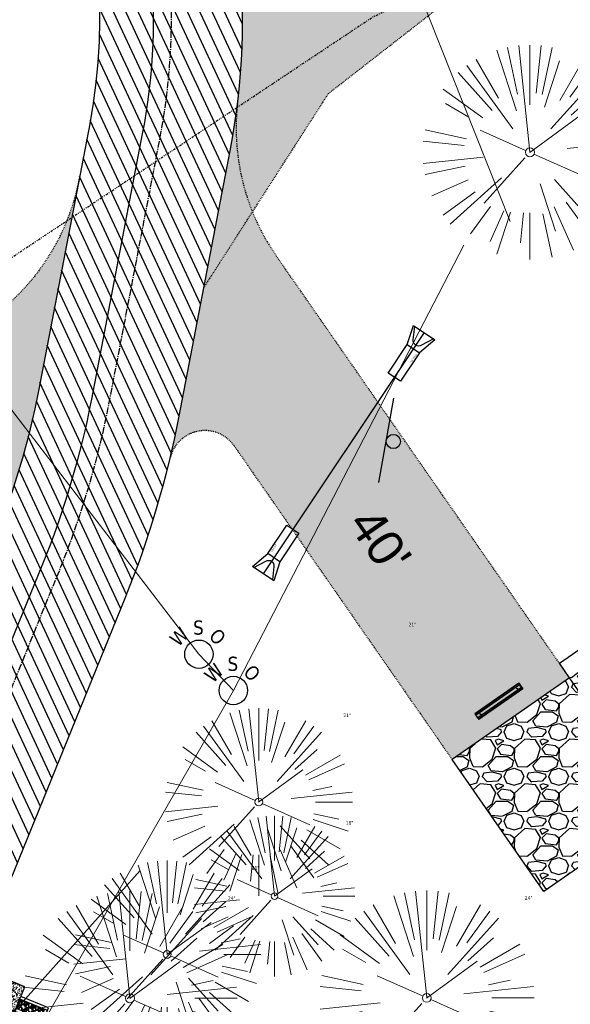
# Model space of a CAD drawing. Header units: feet. Extents: x 1134296 to 1140710, y 647902 to 649877.
# Tile 50 of 57: x 1135090 to 1135151, y 649015 to 649125. Entities that reach past the tile are written whole.
import ezdxf
from ezdxf.enums import TextEntityAlignment as Align
from ezdxf.lldxf.tags import DXFTag

# ---------------------------------------------------------------- set-up
doc = ezdxf.new("R2010")
doc.units = ezdxf.units.FT
doc.header["$MEASUREMENT"] = 0
for name, pattern in [('CENTER2', [1.125, 0.75, -0.125, 0.125, -0.125]), ('DIVIDE2', [0.625, 0.25, -0.125, 0, -0.125, 0, -0.125]), ('HIDDEN4', [0.095, 0.05, -0.045]), ('RAD', [0.13, 0.08, -0.05])]:
    doc.linetypes.add(name, pattern=pattern)
for name, color, linetype in [('-AGGREGATE', 8, 'Continuous'), ('-HARDWARE', 7, 'Continuous'), ('-TIMBER', 5, 'Continuous'), ('-WOOD', 5, 'Continuous'), ('C-CAMPSITE-PADS', 6, 'Continuous'), ('C-PRKG-ASPH', 8, 'Continuous'), ('C-PRKG-GRVL', 8, 'Continuous'), ('C-PRKG-WHEL-STOP', 9, 'Continuous'), ('C-ROAD-ASPHALT', 1, 'Continuous'), ('C-ROAD-CNTR', 1, 'CENTER2'), ('C-ROAD-GRVL', 1, 'RAD'), ('C-SWLK-CONC', 6, 'Continuous'), ('C-SWLK-CONC-PATT', 8, 'Continuous'), ('C-SWLK-GRVL-PATT', 8, 'Continuous'), ('C-UTIL-HYDRANT', 5, 'Continuous'), ('C-UTIL-STRM-PIPE', 210, 'Continuous'), ('C-UTIL-STRM-STRC', 210, 'Continuous'), ('C-UTIL-WATER-MEP', 7, 'WATER (.5x)'), ('G-XREF', 7, 'Continuous'), ('V-FLOOD-PLAIN', 2, 'DIVIDE2'), ('V-PVMT-GRVL', 120, 'RAD'), ('V-SITE-SIGN', 222, 'Continuous'), ('V-UTIL-WATR-STRC', 8, 'Continuous')]:
    doc.layers.add(name, color=color, linetype=linetype)
for name, color, linetype, lineweight in [('V-PVMT-HTCH-GRVL', 8, 'Continuous', 20), ('V-SITE-VEGE', 55, 'Continuous', 18), ('V-SITE-VEGE-TEXT', 8, 'Continuous', 18), ('V-UTIL-POWR-LINE-UNDR', 8, 'EXIST_PROP POWER UNDERGROUND LINE 1', 15), ('V-UTIL-WATR-LINE', 8, 'WATER', 15)]:
    doc.layers.add(name, color=color, linetype=linetype, lineweight=lineweight)
doc.styles.add('Arial', font='arial.ttf')
doc.styles.add('SEI-Dim & Leader', font='tahoma.ttf')
doc.styles.get("Standard").update_dxf_attribs({"font": 'arial.ttf'})
tags = doc.linetypes.add('EXIST_PROP POWER UNDERGROUND LINE 1', pattern='A,1.5,-0.2,["P-UG",Standard,S=0.08,R=0,X=-0.1,Y=-0.04],-0.3', length=2).pattern_tags.tags
tags[6] = DXFTag(74, 10)
tags = doc.linetypes.add('WATER', pattern='A,1.5,-0.2,["W",Standard,S=0.08,R=0,X=-0.1,Y=-0.04],-0.05', length=1.75).pattern_tags.tags
tags[6] = DXFTag(74, 10)
tags = doc.linetypes.add('WATER (.5x)', pattern='A,0.75,-0.2,["W",Standard,S=0.08,R=0,X=-0.1,Y=-0.04],-0.05', length=1).pattern_tags.tags
tags[6] = DXFTag(74, 10)
pattern_1 = [(37.50000000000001, (0, 0), (-0.06299335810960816, 1.926823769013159), [0, -1.52, 0, -1.7, 0, -1.625]), (7.499999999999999, (0, 0), (1.769776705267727, 2.82214606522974), [0, -0.82, 0, -1.37, 0, -0.525]), (327.5, (-1.23, 0), (3.114141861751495, 0.005659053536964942), [0, -0.5, 0, -1.8, 0, -2.35]), (317.5, (-1.23, 0), (3.006126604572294, 0.8776755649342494), [0, -0.25, 0, -1.18, 0, -1.35])]

# ---------------------------------------------------------------- blocks, each defined once
blk = doc.blocks.new('V-UTIL-WATR-Water Shutoff')
blk.add_circle((0, 0), 0.03999999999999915)
at = {"style": 'SEI-Dim & Leader'}
blk.add_text('S', height=0.04, dxfattribs=at).set_placement((-0.001441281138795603, 0.05518861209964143), align=Align.CENTER)
for s, rotation, p in [('W', 45, (-0.04144128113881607, 0.03518861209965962)), ('O', 315, (0.03855871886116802, 0.03518861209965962))]:
    blk.add_text(s, height=0.04, rotation=rotation, dxfattribs=at).set_placement(p, align=Align.CENTER)
blk = doc.blocks.new('*U823', base_point=(1135109.755, 649053.73))
at = {"xscale": 39.73102651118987, "yscale": 39.73102651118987, "zscale": 39.73102651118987}
blk.add_blockref('V-UTIL-WATR-Water Shutoff', (1135109.755, 649053.73), dxfattribs=at)
blk = doc.blocks.new('*U824', base_point=(1135113.62, 649049.674))
at = {"xscale": 39.73102651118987, "yscale": 39.73102651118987, "zscale": 39.73102651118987}
blk.add_blockref('V-UTIL-WATR-Water Shutoff', (1135113.62, 649049.674), dxfattribs=at)
blk = doc.blocks.new('V-SITE-Sign')
blk.add_line((-0.1202287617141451, 0), (0.119771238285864, 0))
blk.add_circle((-0.0002287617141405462, -0.01999999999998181), 0.02000000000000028)
blk = doc.blocks.new('*U825', base_point=(1135130.742, 649077.681))
at = {"xscale": 39.99999999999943, "yscale": 39.99999999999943, "zscale": 39.99999999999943, "rotation": 79.99999999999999}
blk.add_blockref('V-SITE-Sign', (1135130.742, 649077.681), dxfattribs=at)
blk = doc.blocks.new('V-SITE-VEGE-Coniferious Tree 2')
at = {"color": 0, "linetype": 'ByBlock'}
for p, q in [((-0.06264093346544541, 0.1926377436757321), (-0.1545378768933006, 0.4755369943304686)), ((-0.0574950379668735, 0.2703678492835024), (-0.1039851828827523, 0.4890788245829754)), ((-0.0003172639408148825, 0.0025937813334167), (-0.05229705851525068, 0.4972664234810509)), ((-3.601054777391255e-05, 0.2219193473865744), (-3.601054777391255e-05, 0.5000060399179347)), ((0.02890183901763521, 0.2753366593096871), (0.05222503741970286, 0.4972664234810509)), ((0.0571938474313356, 0.2692740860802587), (0.1039131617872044, 0.4890788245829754)), ((-0.1460065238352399, 0.2528363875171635), (-0.2500390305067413, 0.4330260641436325)), ((0.06850648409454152, 0.2109817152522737), (0.1382469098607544, 0.425630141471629)), ((0.139142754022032, 0.2410654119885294), (0.2499670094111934, 0.4330260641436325)), ((-0.1756943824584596, 0.1950752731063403), (-0.3346129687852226, 0.3715878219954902)), ((-0.07913071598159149, 0.1088658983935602), (-0.2939353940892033, 0.4045257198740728)), ((0.09777767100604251, 0.108636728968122), (0.3345409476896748, 0.3715878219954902)), ((0.1868724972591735, 0.2572635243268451), (0.2938633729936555, 0.4045257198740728)), ((-0.2201011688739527, 0.1598873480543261), (-0.4045617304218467, 0.2938993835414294)), ((0.1919663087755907, 0.1728666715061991), (0.3115823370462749, 0.2805763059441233)), ((0.2487690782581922, 0.143647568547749), (0.4329900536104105, 0.2500030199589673)), ((-0.2844040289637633, 0.1641894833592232), (-0.393144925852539, 0.2269610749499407)), ((0.2658942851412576, 0.1183972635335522), (0.4567507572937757, 0.2033670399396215)), ((-0.0009318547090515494, -0.0006770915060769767), (0.2349564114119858, 0.1707208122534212)), ((-0.2961437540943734, 0.06292784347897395), (-0.4891148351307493, 0.1039491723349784)), ((-0.01992166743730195, 0.008854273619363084), (-0.2318825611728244, 0.1032199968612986)), ((-0.3060292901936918, 0.03215663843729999), (-0.4973024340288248, 0.05226104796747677)), ((0.173080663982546, 0.01818771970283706), (0.497230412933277, 0.05226104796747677)), ((0.2872695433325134, 0.06106323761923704), (0.3884790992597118, 0.08257391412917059)), ((0.3024988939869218, 0), (0.4999700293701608, 0)), ((-0.2182782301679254, -0.02292736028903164), (-0.4973024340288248, -0.05226104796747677)), ((-0.02300503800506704, -0.02554197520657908), (-0.2137781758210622, -0.2373882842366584)), ((0.01849546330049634, -0.008260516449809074), (0.2719985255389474, -0.1211160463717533)), ((-0.302185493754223, -0.0642195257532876), (-0.4891148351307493, -0.1039491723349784)), ((0.2936342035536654, -0.06241742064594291), (0.4274066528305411, -0.09084484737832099)), ((-0.2881436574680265, -0.1282723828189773), (-0.4568227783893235, -0.2033670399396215)), ((-0.1320480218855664, -0.1188660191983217), (-0.3716238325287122, -0.3345769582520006)), ((0.1143820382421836, -0.1271057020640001), (0.2718110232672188, -0.301920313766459)), ((0.2891445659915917, -0.09395946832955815), (0.4755009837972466, -0.1545018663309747)), ((0.04781873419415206, -0.1473038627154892), (0.1192466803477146, -0.3671294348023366)), ((0.2555295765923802, -0.1475434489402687), (0.4329900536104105, -0.2500030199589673)), ((-0.254528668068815, -0.1848980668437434), (-0.4045617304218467, -0.2938993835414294)), ((0.2253521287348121, -0.2029399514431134), (0.3715518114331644, -0.3345769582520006)), ((-0.1842986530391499, -0.2536176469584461), (-0.2766747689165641, -0.3807650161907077)), ((-0.1213812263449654, -0.2725449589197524), (-0.1855903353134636, -0.4167758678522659)), ((0.1131111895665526, -0.2541280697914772), (0.2033310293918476, -0.4567867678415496)), ((0.1688618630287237, -0.2324611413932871), (0.2938633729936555, -0.4045257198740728)), ((-0.09098502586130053, -0.2799408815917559), (-0.1545378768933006, -0.4755369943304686)), ((-0.02966136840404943, -0.2817638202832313), (-0.04434904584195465, -0.4216092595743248)), ((-3.601054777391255e-05, -0.2817638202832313), (-3.601054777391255e-05, -0.5000060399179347)), ((0.06104806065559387, -0.2873055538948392), (0.1039131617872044, -0.4890788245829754))]:
    blk.add_line(p, q, dxfattribs=at)
blk.add_circle((-3.601054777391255e-05, 0), 0.02083358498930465)
blk = doc.blocks.new('*U876', base_point=(1135109.755, 649053.73))
at = {"xscale": 39.73102651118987, "yscale": 39.73102651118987, "zscale": 39.73102651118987}
blk.add_blockref('V-UTIL-WATR-Water Shutoff', (1135109.755, 649053.73), dxfattribs=at)
blk = doc.blocks.new('*U877', base_point=(1135113.62, 649049.674))
at = {"xscale": 39.73102651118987, "yscale": 39.73102651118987, "zscale": 39.73102651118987}
blk.add_blockref('V-UTIL-WATR-Water Shutoff', (1135113.62, 649049.674), dxfattribs=at)
blk = doc.blocks.new('*U878', base_point=(1135130.742, 649077.681))
at = {"xscale": 39.99999999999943, "yscale": 39.99999999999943, "zscale": 39.99999999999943, "rotation": 79.99999999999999}
blk.add_blockref('V-SITE-Sign', (1135130.742, 649077.681), dxfattribs=at)
blk = doc.blocks.new('C_XBASE-PACTOLA_02403811')
at = {"layer": 'V-PVMT-HTCH-GRVL', "transparency": 33554610}
h = blk.add_hatch(dxfattribs=at)
h.set_pattern_fill('AR-SAND', color=256)
h.set_pattern_definition(pattern_1)
edge = h.paths.add_edge_path()
edge.add_line((1135299.063, 649179.0219999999), (1135359.935, 649193.25))
edge.add_line((1135359.935, 649193.25), (1135357.6, 649204.5630000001))
edge.add_line((1135357.6, 649204.5630000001), (1135297.029, 649189.085))
edge.add_line((1135297.029, 649189.085), (1135246.745999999, 649179.3969999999))
edge.add_line((1135246.745999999, 649179.3969999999), (1135208.995, 649173.44))
edge.add_line((1135208.995, 649173.44), (1135171.842, 649162.29))
edge.add_line((1135171.842, 649162.29), (1135139.912, 649146.159))
edge.add_line((1135139.912, 649146.159), (1135122.574, 649139.7599999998))
edge.add_line((1135122.574, 649139.7599999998), (1135114.055, 649140.952))
edge.add_line((1135114.055, 649140.952), (1135111.969708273, 649145.0348135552))
edge.add_arc((1135036.64468091, 649124.7828938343), 77.9999999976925, -10.868034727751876, 15.048701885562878, ccw=False)
edge.add_line((1135113.245677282, 649110.0761826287), (1135110.302075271, 649094.7442131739))
edge.add_line((1135110.302075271, 649094.7442131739), (1135124.253, 649116.4640000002))
edge.add_line((1135124.253, 649116.4640000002), (1135147.572, 649134.6260000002))
edge.add_line((1135147.572, 649134.6260000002), (1135176.017999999, 649152.1529999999))
edge.add_line((1135176.017999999, 649152.1529999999), (1135211.365, 649161.2510000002))
edge.add_line((1135211.365, 649161.2510000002), (1135250.66, 649167.3619999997))
edge.add_line((1135250.66, 649167.3619999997), (1135299.063, 649179.0219999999))
at = {"layer": 'V-FLOOD-PLAIN', "flags": 128}
blk.add_lwpolyline([(1134914.782730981, 649486.6812236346), (1134964.912024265, 649449.9128447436), (1134986.127264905, 649409.6138352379), (1134975.347427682, 649311.0767022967), (1134958.917484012, 649205.057923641), (1134955.558909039, 649145.2391346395), (1134964.044928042, 649110.8634109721), (1134999.274655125, 649087.9986497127), (1135032.634643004, 649078.2829496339), (1135064.165377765, 649081.7137970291), (1135129.218654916, 649125.0400490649), (1135225.738491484, 649171.7426832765), (1135337.320879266, 649207.1686943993), (1135395.200465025, 649212.4327917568)], dxfattribs=at)
at = {"layer": 'V-PVMT-GRVL', "flags": 128}
blk.add_lwpolyline([(1135110.302075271, 649094.7442131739), (1135124.253, 649116.4640000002), (1135147.572, 649134.6260000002), (1135176.017999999, 649152.1529999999), (1135211.365, 649161.2510000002), (1135250.66, 649167.3619999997), (1135299.063, 649179.0219999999), (1135359.935, 649193.25)], dxfattribs=at)
at = {"layer": 'V-UTIL-POWR-LINE-UNDR', "flags": 128}
blk.add_lwpolyline([(1134480.127728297, 648231.4910384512), (1134494.996471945, 648496.1691917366), (1134496.354631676, 648566.44434151), (1134464.634199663, 648641.5326281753), (1134459.677329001, 648691.5978201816), (1134473.792826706, 648747.2770438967), (1134487.668805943, 648772.8760612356), (1134492.621603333, 648802.5716343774), (1134496.091176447, 648841.0190152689), (1134500.796308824, 648860.3211453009), (1134494.587384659, 648928.3795930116), (1134495.610681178, 649027.1179445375), (1134495.955, 649106.737), (1134599.221251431, 649131.4978260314), (1134637.553107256, 649168.5421751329), (1134656.340245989, 649214.8847448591), (1134694.635392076, 649279.0850905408), (1134746.477990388, 649319.7325033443), (1134803.106029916, 649342.8457422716), (1134848.624546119, 649349.4784079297), (1134877.799434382, 649337.8966334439), (1134908.972639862, 649315.1325047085), (1134965.723883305, 649315.5318607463), (1135021.655, 649297.834), (1135074.570971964, 649267.2988659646), (1135109.814885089, 649210.9488559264), (1135119.855903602, 649164.3586520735), (1135144.601334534, 649102.1495441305)], dxfattribs=at)
at = {"layer": 'V-UTIL-WATR-LINE', "flags": 128}
for points in [[(1134946.432, 649283.888), (1135074.541151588, 649099.5990538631), (1135109.755, 649053.73), (1135113.62, 649049.674), (1135081.394236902, 648993.5410676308), (1135100.461075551, 648963.8033200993), (1135008.674239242, 648766.4398010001)], [(1135113.62, 649049.674), (1135139.398, 649099.505)], [(1135113.62, 649049.674), (1135139.398, 649099.505)]]:
    blk.add_lwpolyline(points, dxfattribs=at)
at = {"layer": 'V-SITE-SIGN'}
for name in ['*U825', '*U878']:
    blk.add_blockref(name, (1135130.742, 649077.681), dxfattribs=at)
at = {"layer": 'V-SITE-SIGN', "xscale": 39.99999999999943, "yscale": 39.99999999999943, "zscale": 39.99999999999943, "rotation": 79.99999999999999}
blk.add_blockref('V-SITE-Sign', (1135130.742, 649077.681), dxfattribs=at)
at = {"layer": 'V-SITE-VEGE', "xscale": 23.99971008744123, "yscale": 23.99971008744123, "zscale": 23.99971008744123, "rotation": 8.537736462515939e-07}
for p in [(1135146.806, 649109.901), (1135102.037, 649015.229), (1135135.27, 649015.275)]:
    blk.add_blockref('V-SITE-VEGE-Coniferious Tree 2', p, dxfattribs=at)
at = {"layer": 'V-SITE-VEGE'}
for p, xscale, yscale, zscale in [((1135116.462, 649037.191), 20.99974632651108, 20.99974632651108, 20.99974632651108), ((1135118.222, 649026.649), 17.99978256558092, 17.99978256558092, 17.99978256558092), ((1135106.204, 649020.135), 20.99974632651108, 20.99974632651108, 20.99974632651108)]:
    blk.add_blockref('V-SITE-VEGE-Coniferious Tree 2', p, dxfattribs=dict(at, xscale=xscale, yscale=yscale, zscale=zscale))
at = {"layer": 'V-UTIL-WATR-STRC'}
for name, p in [('*U823', (1135109.755, 649053.73)), ('*U876', (1135109.755, 649053.73)), ('*U824', (1135113.62, 649049.674)), ('*U877', (1135113.62, 649049.674))]:
    blk.add_blockref(name, p, dxfattribs=at)
at = {"layer": 'V-UTIL-WATR-STRC', "xscale": 39.73102651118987, "yscale": 39.73102651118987, "zscale": 39.73102651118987}
for p in [(1135109.755, 649053.73), (1135113.62, 649049.674)]:
    blk.add_blockref('V-UTIL-WATR-Water Shutoff', p, dxfattribs=at)
at = {"layer": 'V-SITE-VEGE-TEXT', "char_height": 0.4, "attachment_point": 7, "style": 'SEI-Dim & Leader'}
for s, insert in [('21"', (1135133.228234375, 649056.854)), ('21"', (1135125.933234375, 649046.691)), ('18"', (1135126.19734375, 649034.649)), ('21"', (1135115.675234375, 649029.635)), ('24"', (1135113.004125, 649026.229)), ('24"', (1135146.237125, 649026.275))]:
    blk.add_mtext(s, dxfattribs=dict(at, insert=insert))
blk = doc.blocks.new('Wheel_Stop')
for points in [[(-36, 6.75), (36, 6.75)], [(-36, -2.25), (-36, 6.75)], [(-35.625, 4.5), (-36, 6.75)], [(-35.625, 0), (-36, -2.25)], [(-35.955, 6.48), (35.955, 6.48)], [(-35.625, 4.5), (-35.625, 0)], [(-35.625, 4.5), (35.625, 4.5)], [(-35.625, 0), (35.625, 0)], [(35.625, 4.5), (36, 6.75)], [(35.625, 4.5), (35.625, 0)], [(35.625, 0), (36, -2.25)], [(36, -2.25), (36, 6.75)], [(-36, -2.25), (36, -2.25)], [(-35.955, -1.98), (35.955, -1.98)]]:
    blk.add_lwpolyline(points)
for centre in [(-30, 2.25), (30, 2.25)]:
    blk.add_circle(centre, 0.5)
blk = doc.blocks.new('HYDRANT & PAD')
at = {"layer": '-AGGREGATE'}
h = blk.add_hatch(dxfattribs=at)
h.set_pattern_fill('GRAVEL', color=256, scale=10)
h.set_pattern_definition([(228.012787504, (7.199999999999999, 10), (-80.00000000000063, -90.00000000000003), [1.34536, -133.190880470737]), (184.969740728, (6.3, 9), (119.9999999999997, 10.00000000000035), [2.30868, -228.5592476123]), (132.510447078, (4, 8.8), (100.0000000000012, -109.9999999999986), [1.62788, -161.160325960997]), (267.273689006, (0.1, 6.3), (10.00000000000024, 200.0000000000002), [2.10238, -208.13558041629]), (292.833654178, (0, 4.2), (-49.99999999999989, 120.0000000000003), [2.06155, -204.093731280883]), (357.273689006, (0.8, 2.3), (-200.0000000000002, 10.00000000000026), [2.10238, -208.13558041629]), (37.6942404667, (2.9, 2.2), (-130, -99.99999999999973), [2.78029, -275.24848548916]), (72.2553283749, (5.1, 3.9), (70.00000000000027, 220), [2.62488, -259.8632149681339]), (121.429565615, (5.899999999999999, 6.4), (-80.0000000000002, 129.9999999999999), [2.1095, -208.84073109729]), (175.236358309, (4.8, 8.2), (109.9999999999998, -10.00000000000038), [2.40832, -118.007625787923]), (222.397437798, (2.4, 8.4), (-119.9999999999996, -109.9999999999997), [3.11448, -308.333750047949]), (138.814074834, (10, 6.2), (-70.00000000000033, 60), [1.06301, -105.238448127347]), (171.46923439, (9.200000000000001, 6.899999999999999), (130, -19.99999999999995), [2.02237, -200.21511416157]), (225, (7.199999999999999, 7.199999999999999), (-1.110223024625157e-15, -9.999999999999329), [1.41421, -12.727925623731]), (203.198590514, (6.5, 8.4), (49.99999999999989, 19.99999999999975), [0.76158, -75.396151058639]), (291.801409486, (5.8, 8.100000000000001), (-9.99999999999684, 30.00000000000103), [1.07703, -52.774618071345]), (30.96375653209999, (6.2, 7.1), (30.00000000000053, 19.99999999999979), [1.74929, -56.56022894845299]), (161.565051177, (7.7, 8), (20.00000000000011, -9.999999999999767), [1.26491, -30.35786660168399]), (16.389540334, (0, 8.100000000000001), (99.99999999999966, 30.00000000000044), [1.772, -175.428451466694]), (70.3461759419, (1.7, 8.6), (-40.00000000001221, -110.000000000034), [1.48661, -147.17407747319]), (293.198590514, (7.7, 10), (-19.99999999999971, 49.99999999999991), [1.52315, -74.634581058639]), (343.610459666, (8.299999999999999, 8.6), (-99.99999999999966, 30.00000000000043), [1.772, -175.4284514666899]), (339.44395478, (0, 1.9), (-50.00000000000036, 20.00000000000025), [1.7088, -83.73123745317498]), (294.775140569, (1.6, 1.3), (-50.00000000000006, 110), [1.43178, -141.74643063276]), (66.8014094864, (7.800000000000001, 0), (19.99999999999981, 49.9999999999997), [1.52315, -74.634581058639]), (17.3540246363, (8.4, 1.4), (-129.9999999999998, -39.99999999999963), [1.67631, -165.9542361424]), (69.44395478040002, (2.9, 0), (-20.00000000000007, -49.99999999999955), [0.8543999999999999, -84.58563745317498]), (101.309932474, (7.199999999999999, 0), (-9.999999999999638, 40.00000000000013), [0.5099, -50.480295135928]), (165.963756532, (7.1, 0.5), (29.99999999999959, -10.00000000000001), [2.06155, -39.169506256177]), (186.009005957, (5.1, 1), (100.0000000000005, 9.999999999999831), [1.9105, -189.139231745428]), (303.690067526, (6.2, 6.2), (-9.999999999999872, 19.99999999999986), [1.44222, -34.61329275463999]), (353.157226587, (7, 5), (170.0000000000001, -20.00000000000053), [2.51794, -249.275626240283]), (60.9453959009, (9.5, 4.699999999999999), (-39.99999999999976, -69.99999999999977), [1.02956, -101.92674140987]), (90, (10, 5.600000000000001), (-9.999999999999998, 10), [0.6, -9.399999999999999]), (120.256437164, (4.9, 1.3), (40.00000000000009, -70.00000000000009), [1.38924, -137.535199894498]), (48.01278750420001, (4.2, 2.5), (80, 89.99999999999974), [2.69072, -131.845520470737]), (0, (6, 4.5), (10, 10), [2.6, -7.4]), (325.3048464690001, (8.6, 4.5), (100.0000000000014, -69.99999999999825), [1.58114, -156.53274300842]), (254.054604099, (9.9, 3.6), (-10.00000000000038, -40.00000000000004), [1.45602, -71.345078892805]), (207.645975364, (9.5, 2.2), (-189.9999999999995, -100.0000000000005), [2.37065, -234.694741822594]), (175.42607874, (7.4, 1.1), (-129.9999999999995, 10.00000000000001), [2.50799, -248.290734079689])])
h.paths.add_polyline_path([(18, 72.00028800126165), (18, 108.0002880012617), (-18, 108.0002880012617), (-18, 72.00028800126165), (-4.808241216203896, 72.00028800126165), (-4.808241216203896, 81.61064856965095), (4.808241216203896, 81.61064856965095), (4.808241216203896, 72.00028800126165)])
at = {"layer": 'C-SWLK-CONC-PATT'}
h = blk.add_hatch(dxfattribs=at)
h.set_pattern_fill('AR-CONC', color=256)
h.set_pattern_definition([(49.99999999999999, (-9267.938961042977, -358120.3480033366), (7.172601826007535, -0.6275213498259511), [0.75, -8.25]), (355, (-9267.938961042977, -358120.3480033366), (-1.38751333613, 7.521921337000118), [0.6, -6.6]), (100.45144446, (-9267.341244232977, -358120.4002967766), (5.78508846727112, 6.894399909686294), [0.6374019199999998, -7.011421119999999]), (46.18420000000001, (-9267.938961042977, -358118.3480033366), (10.67241330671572, -1.655192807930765), [1.125, -12.375]), (96.63563548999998, (-9267.049593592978, -358118.4859364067), (9.346619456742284, 9.741186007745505), [0.95610342, -10.5171376]), (351.1841639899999, (-9267.938961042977, -358118.3480033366), (9.346619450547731, 9.741186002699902), [0.9, -9.90000001]), (21, (-9266.938961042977, -358118.8480033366), (5.969070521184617, -4.026188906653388), [0.75, -8.25]), (326.0000000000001, (-9266.938961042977, -358118.8480033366), (2.433153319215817, 7.25150045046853), [0.6, -6.6]), (71.45144474, (-9266.441538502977, -358119.1835190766), (8.402223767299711, 3.225311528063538), [0.6374019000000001, -7.01142112]), (37.50000000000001, (-9267.938961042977, -358120.3480033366), (0.1215985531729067, 3.328938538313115), [0, -6.52, 0, -6.7, 0, -6.625]), (7.499999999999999, (-9267.938961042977, -358120.3480033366), (2.630695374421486, 3.944117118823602), [0, -3.82, 0, -6.37, 0, -2.525]), (327.5, (-9270.168961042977, -358120.3480033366), (5.338224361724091, -0.225548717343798), [0, -2.5, 0, -7.8, 0, -10.35]), (317.5, (-9271.168961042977, -358120.3480033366), (5.831861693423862, 1.001049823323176), [0, -3.25, 0, -5.18, 0, -7.35])])
h.paths.add_polyline_path([(36, 72.00028800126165), (-0.4957049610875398, 72.00028800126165), (-1.798695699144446, 72.00028800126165), (-5.835965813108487, 72.00028800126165), (-36, 72.00028800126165), (-36, 0), (36, 0)])
at = {"layer": '-HARDWARE'}
for p, q in [((-0.9315394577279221, 70.21826426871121), (-0.8876926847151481, 69.50718080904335)), ((-0.1281694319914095, 68.22893146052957), (-0.2203198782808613, 71.20029082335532)), ((-0.2203198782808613, 71.20029082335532), (0.3198867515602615, 71.20029082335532)), ((0.3198867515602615, 71.20029082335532), (0.2407152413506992, 68.21512720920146)), ((0.8998299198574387, 70.21826426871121), (0.8559831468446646, 69.50718080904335))]:
    blk.add_line(p, q, dxfattribs=at)
for points in [[(0.8029218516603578, 81.98121565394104), (-0.8482130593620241, 81.98121565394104)], [(-0.7738970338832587, 82.57871776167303), (-0.7738970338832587, 81.98121565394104)], [(-0.5697122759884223, 81.61064856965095), (-0.5697122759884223, 81.98121565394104)], [(0.5697122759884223, 81.61064856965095), (0.5697122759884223, 81.98121565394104)], [(0.7255089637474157, 82.57871776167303), (0.7255089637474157, 81.98121565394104)]]:
    blk.add_lwpolyline(points, dxfattribs=at)
at = {"layer": '-HARDWARE', "linetype": 'HIDDEN4'}
for points in [[(-0.5697122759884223, 81.61064856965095), (-0.5697122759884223, 72.05710965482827)], [(0.5697122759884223, 81.61064856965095), (0.5697122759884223, 72.03999334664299)]]:
    blk.add_lwpolyline(points, dxfattribs=at)
at = {"layer": '-HARDWARE'}
blk.add_lwpolyline([(0.8559831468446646, 69.50718080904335), (0.8045775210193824, 68.56404653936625, 0.01361364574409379), (0.8040674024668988, 68.54531445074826), (0.8040674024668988, 68.07627233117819, -0.01489474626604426), (0.8034568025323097, 68.0557797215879), (0.7831394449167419, 67.7151425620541, -0.396870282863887), (0.4395640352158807, 67.39144916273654), (-0.471273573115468, 67.39144916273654, -0.3968702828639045), (-0.8148489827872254, 67.7151425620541), (-0.8351663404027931, 68.0557797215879, -0.01489474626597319), (-0.8357769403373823, 68.07627233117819), (-0.8357769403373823, 68.54531445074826, 0.01361364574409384), (-0.836287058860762, 68.56404653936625), (-0.8876926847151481, 69.50718080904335)], format="xyb", dxfattribs=at)
for centre, radius, start, end in [((-0.0241940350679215, 82.57871776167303), 0.7935149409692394, 340.8717572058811, 199.1282427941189), ((-0.0241940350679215, 82.57871776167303), 0.7497029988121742, 0, 180), ((-0.01585476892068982, 70.99310702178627), 1.199524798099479, 284.4557706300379, 262.2779910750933)]:
    blk.add_arc(centre, radius, start, end, dxfattribs=at)
at = {"layer": '-TIMBER', "flags": 128}
for points in [[(-22, 112.0002880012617), (-22, 72.00028800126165)], [(22, 112.0002880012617), (-22, 112.0002880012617)], [(-18, 112.0002880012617), (-18, 72.00028800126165)], [(18, 108.0002880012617), (-18, 108.0002880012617)], [(18, 112.0002880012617), (18, 72.00028800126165)], [(22, 112.0002880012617), (22, 72.00028800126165)]]:
    blk.add_lwpolyline(points, dxfattribs=at)
at = {"layer": '-WOOD'}
blk.add_lwpolyline([(4.808241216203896, 72.00028800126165), (4.808241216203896, 81.61064856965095), (-4.808241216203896, 81.61064856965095), (-4.808241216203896, 72.00028800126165)], close=True, dxfattribs=at)
at = {"layer": 'C-SWLK-CONC'}
blk.add_lwpolyline([(36, 0), (36, 72.00028800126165), (-36, 72.00028800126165), (-36, 0)], dxfattribs=at)
at = {"layer": 'C-SWLK-CONC', "linetype": 'Continuous'}
blk.add_lwpolyline([(-36, 0), (36, 0)], dxfattribs=at)
blk = doc.blocks.new('*U1399')
at = {"flags": 128}
blk.add_lwpolyline([(-0.3294427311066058, -2.293583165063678), (-1.404217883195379, -0.3075359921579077), (1.404217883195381, 0.3075359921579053), (1.257934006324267, -1.945933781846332)], dxfattribs=at)
blk.add_lwpolyline([(1.221059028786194, 0.2674226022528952), (0.830507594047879, -1.196009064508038, -0.609256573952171), (-0.2545882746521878, -1.433654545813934), (-1.2210590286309, -0.2674226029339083)], format="xyb", dxfattribs=at)
blk.add_lwpolyline([(2.077316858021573, -5.687258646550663), (0.4899401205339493, -6.034908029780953), (-0.3294427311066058, -2.293583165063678), (1.257934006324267, -1.945933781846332)], close=True, dxfattribs=at)
at = {"layer": 'Defpoints'}
blk.add_text('15" FES', height=0.1999999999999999, rotation=102.327110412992, dxfattribs=at).set_placement((1.470503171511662, -3.317161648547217))
blk = doc.blocks.new('*U1400')
at = {"flags": 128}
blk.add_lwpolyline([(-2.077316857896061, 5.687258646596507), (-0.4899401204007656, 6.034908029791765), (0.3294427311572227, 2.293583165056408), (-1.257934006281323, 1.945933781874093)], close=True, dxfattribs=at)
blk.add_lwpolyline([(0.3294427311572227, 2.293583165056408), (1.404217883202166, 0.3075359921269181), (-1.404217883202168, -0.3075359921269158), (-1.257934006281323, 1.945933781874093)], dxfattribs=at)
blk.add_lwpolyline([(-1.221059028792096, -0.2674226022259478), (-0.8305075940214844, 1.196009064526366, -0.609256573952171), (0.254588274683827, 1.433654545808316), (1.221059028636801, 0.2674226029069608)], format="xyb", dxfattribs=at)
at = {"layer": 'Defpoints'}
blk.add_text('15" FES', height=0.1999999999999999, rotation=282.3271104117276, dxfattribs=at).set_placement((-1.470503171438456, 3.317161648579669))
blk = doc.blocks.new('C_PBASE-PACTOLA_02403811')
at = {"layer": 'C-CAMPSITE-PADS'}
blk.add_line((1135151.247992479, 649051.0720055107), (1135138.110122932, 649041.9398434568), dxfattribs=at)
for points in [[(1135150.106472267, 649052.7142391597), (1135163.244341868, 649061.8464011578), (1135174.659544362, 649045.4240641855)], [(1135151.247992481, 649051.0720055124), (1135150.106472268, 649052.7142391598)], [(1135174.659544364, 649045.4240641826), (1135148.383805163, 649027.1597401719), (1135138.110122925, 649041.939843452)]]:
    blk.add_lwpolyline(points, dxfattribs=at)
at = {"layer": 'C-ROAD-ASPHALT'}
blk.add_lwpolyline([(1134916.811965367, 648653.2299950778), (1134952.321656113, 648718.215074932, 0.01915469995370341), (1134969.657277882, 648753.0477392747), (1135036.873309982, 648902.1641641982, 0.009218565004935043), (1135044.254367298, 648919.3790657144), (1135101.509820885, 649060.0203951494, 0.04927264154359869), (1135107.544114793, 649080.3791714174), (1135113.245677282, 649110.0761826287, 0.3025232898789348), (1135079.742163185, 649189.7952543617), (1135017.583038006, 649231.0012923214, 0.03670103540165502), (1134952.658282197, 649267.4907225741), (1134930.361796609, 649277.95101182, 0.265468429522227), (1134828.518541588, 649269.7547374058), (1134807.494103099, 649255.3935736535, 0.04164346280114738), (1134780.654611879, 649233.5777859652), (1134706.829601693, 649162.5981949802, 0.05765878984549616), (1134625.196538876, 649063.6602364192, -0.5722564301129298), (1134616.582948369, 649064.0343807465), (1134601.857481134, 649091.7855040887)], format="xyb", dxfattribs=at)
blk.add_lwpolyline([(1134609.502741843, 649004.1715281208, -0.08481675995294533), (1134717.918854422, 649151.0643979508), (1134791.743864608, 649222.0439889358, -0.04164346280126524), (1134816.518779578, 649242.1816391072), (1134837.543218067, 649256.5428028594, -0.2654684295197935), (1134923.566161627, 649263.4658695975), (1134945.862647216, 649253.0055803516, -0.03670103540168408), (1135008.742528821, 649217.6654234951), (1135070.901654, 649176.4593855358, -0.3025232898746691), (1135097.532652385, 649113.0929439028), (1135091.831089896, 649083.3959326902, -0.0492726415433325), (1135086.690765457, 649066.0532714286), (1135029.43531187, 648925.4119419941, -0.009218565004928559), (1135022.286728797, 648908.7392420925), (1134970.105907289, 648792.9779079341, 0.09466954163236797), (1134957.786175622, 648834.7349342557), (1134921.92741579, 648904.3472810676, 0.300313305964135), (1134722.086161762, 649016.5601342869), (1134632.500993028, 649010.1122188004, 0.09071439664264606)], format="xyb", close=True, dxfattribs=at)
at = {"layer": 'C-ROAD-CNTR', "flags": 128}
blk.add_lwpolyline([(1134682.815781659, 648422.2458494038), (1134669.21986276, 648425.8462855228, -0.1774687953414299), (1134620.150062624, 648460.1534391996), (1134616.502637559, 648465.3792168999, -0.1042089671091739), (1134576.197064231, 648560.2628234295), (1134558.554057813, 648650.0509356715, -0.01381007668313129), (1134553.979962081, 648677.2843639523), (1134544.902369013, 648742.2703875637, -0.09433329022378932), (1134550.434197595, 648854.3354307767), (1134558.997505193, 648889.7214101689, -0.1428635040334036), (1134712.374228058, 649156.8312964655), (1134786.199238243, 649227.8108874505, -0.04164346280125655), (1134812.006441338, 649248.7876063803), (1134833.030879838, 649263.1487701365, -0.2654684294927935), (1134926.96397912, 649270.7084407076), (1134949.260464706, 649260.2481514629, -0.03670103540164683), (1135013.162783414, 649224.3333579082), (1135075.321908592, 649183.1273199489, -0.3025232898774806), (1135105.389164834, 649111.5845632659), (1135099.687602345, 649081.8875520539, -0.04927264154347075), (1135094.100293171, 649063.036833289), (1135036.844839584, 648922.3955038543, -0.009218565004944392), (1135029.58001939, 648905.4517031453), (1134962.363987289, 648756.3352782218, -0.01915469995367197), (1134945.301367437, 648722.0511597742), (1134909.791676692, 648657.06607992, -0.111236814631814), (1134866.238656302, 648607.5744966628), (1134762.181369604, 648532.0907847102, 0.3229446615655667), (1134716.395894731, 648393.2215671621), (1134719.721086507, 648382.7059234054, -0.1714240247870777), (1134715.287797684, 648249.5554414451), (1134707.163513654, 648228.7837741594, -0.02272318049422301), (1134688.713657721, 648187.2766264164, 0.05045028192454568), (1134653.344169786, 648094.1277041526)], format="xyb", dxfattribs=at)
at = {"layer": 'C-ROAD-GRVL'}
blk.add_line((1135113.710127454, 649077.0425886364), (1135138.110122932, 649041.9398434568), dxfattribs=at)
for points in [[(1135150.106472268, 649052.7142391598), (1135118.394372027, 649098.3364514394, -0.1835030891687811), (1135114.097630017, 649115.5611437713)], [(1135106.534786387, 649075.6875039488, -0.6480595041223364), (1135113.710127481, 649077.0425886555)]]:
    blk.add_lwpolyline(points, format="xyb", dxfattribs=at)
at = {"layer": 'C-ROAD-GRVL', "flags": 128}
blk.add_lwpolyline([(1135096.336044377, 649106.8603223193, -0.2475269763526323), (1135081.761466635, 649088.6511193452), (1135035.721967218, 649068.6127591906)], format="xyb", dxfattribs=at)
at = {"layer": 'C-UTIL-STRM-PIPE', "elevation": 4625.101503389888, "flags": 128}
blk.add_lwpolyline([(1135134.96218445, 649089.7263041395), (1135116.946838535, 649062.7301359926)], dxfattribs=at)
at = {"layer": 'C-UTIL-WATER-MEP'}
blk.add_line((1135089.064379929, 649013.7593511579), (1135103.190839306, 649029.5347664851), dxfattribs=at)
at = {"layer": 'C-UTIL-WATER-MEP', "flags": 128}
blk.add_lwpolyline([(1134713.292159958, 648416.2441137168), (1134669.731849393, 648427.7796426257, -0.1774687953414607), (1134621.79009064, 648461.2981261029), (1134618.142665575, 648466.5239038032, -0.1042089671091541), (1134578.159536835, 648560.6484414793), (1134560.516530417, 648650.4365537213, -0.01381007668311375), (1134555.960731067, 648677.5610482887), (1134546.883138, 648742.5470719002, -0.09433329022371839), (1134552.378087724, 648853.8650148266), (1134560.941395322, 648889.2509942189, -0.1428635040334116), (1134713.760384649, 649155.3895718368), (1134787.585394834, 649226.3691628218, -0.04164346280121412), (1134813.134525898, 649247.1361145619), (1134834.158964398, 649261.4972783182, -0.2654684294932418), (1134926.114524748, 649268.8977979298), (1134948.411010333, 649258.437508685, -0.03670103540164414), (1135012.057719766, 649222.6663743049), (1135074.216844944, 649181.4603363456, -0.302523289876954), (1135103.425036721, 649111.961658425), (1135097.723474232, 649082.264647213, -0.04927264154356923), (1135092.247911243, 649063.7909428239), (1135034.992457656, 648923.1496133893, -0.009218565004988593), (1135027.756696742, 648906.273587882), (1134960.540664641, 648757.1571629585, -0.01915469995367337), (1134943.546295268, 648723.0101809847), (1134908.036604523, 648658.0251011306, -0.1112368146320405), (1134865.064291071, 648609.1934056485), (1134761.007004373, 648533.7096936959, 0.1574684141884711), (1134714.965670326, 648470.6755079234, 0.1574684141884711)], format="xyb", dxfattribs=at)
at = {"layer": 'Defpoints', "flags": 128}
blk.add_lwpolyline([(1135161.521674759, 649036.2919021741), (1135151.247992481, 649051.0720055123)], dxfattribs=at)
at = {"layer": 'C-PRKG-WHEL-STOP', "xscale": 0.0833333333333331, "yscale": 0.0833333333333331, "zscale": 0.0833333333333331, "rotation": 214.8032486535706}
blk.add_blockref('Wheel_Stop', (1135143.216484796, 649048.6100363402), dxfattribs=at)
at = {"layer": 'C-UTIL-HYDRANT', "xscale": 0.08333333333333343, "yscale": 0.08333333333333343, "zscale": 0.08333333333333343, "rotation": 247.8486329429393}
blk.add_blockref('HYDRANT & PAD', (1135083.584450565, 649015.9888182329), dxfattribs=at)
at = {"layer": 'C-UTIL-STRM-STRC', "color": 221, "linetype": 'Continuous', "lineweight": -3, "rotation": 313.9304044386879}
for name, p in [('*U1399', (1135134.96218445, 649089.7263041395, 4625.101503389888)), ('*U1400', (1135116.946838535, 649062.7301359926, 4625.101503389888))]:
    blk.add_blockref(name, p, dxfattribs=at)
at = {"layer": 'C-CAMPSITE-PADS', "insert": (1135129.618520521, 649070.5932092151), "char_height": 4, "attachment_point": 1, "rotation": 304.7594869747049, "style": 'Arial'}
blk.add_mtext_dynamic_manual_height_columns("40'", width=0.8890231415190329, gutter_width=1, heights=[0], dxfattribs=at)
blk = doc.blocks.new('C_PHTCH-PACTOLA_02403811')
at = {"layer": 'C-PRKG-ASPH'}
h = blk.add_hatch(dxfattribs=at)
h.set_pattern_fill('ANSI31', color=256, scale=10, angle=70)
h.set_pattern_definition([(115, (0, 0), (-1.132884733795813, -0.5282728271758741), [])])
edge = h.paths.add_edge_path(flags=16)
edge.add_arc((1135093.567290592, 648760.3570235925), 541.9999999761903, 143.5703577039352, 153.2664360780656, ccw=False)
edge.add_arc((1135093.567290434, 648760.3570237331), 541.9999997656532, 133.8742793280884, 143.5703577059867, ccw=False)
edge.add_line((1134717.918854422, 649151.0643979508), (1134791.743864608, 649222.0439889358))
edge.add_arc((1134924.814897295, 649083.6384245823), 191.9999999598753, 124.33581191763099, 133.8742793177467, ccw=False)
edge.add_line((1134816.518779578, 649242.1816391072), (1134837.543218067, 649256.5428028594))
edge.add_arc((1134886.614896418, 649184.7029087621), 87.00000000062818, 64.86660358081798, 124.33581191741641, ccw=False)
edge.add_line((1134923.566161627, 649263.4658695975), (1134945.862647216, 649253.0055803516))
edge.add_arc((1134736.896871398, 648807.5874571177), 491.9999999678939, 56.45911934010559, 64.86660355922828, ccw=False)
edge.add_line((1135008.742528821, 649217.6654234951), (1135070.901654, 649176.4593855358))
edge.add_arc((1135036.644680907, 649124.7828938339), 62.00000000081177, -10.868034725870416, 56.45911933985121, ccw=False)
edge.add_line((1135097.532652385, 649113.0929439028), (1135091.831089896, 649083.3959326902))
edge.add_arc((1135001.481196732, 649100.7423100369), 92.00000001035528, 337.8486329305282, 349.13196525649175, ccw=False)
edge.add_line((1135086.690765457, 649066.0532714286), (1135029.43531187, 648925.4119419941))
edge.add_arc((1134573.749357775, 649110.9228871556), 491.9999995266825, 335.73595333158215, 337.84863296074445, ccw=False)
edge.add_line((1135022.286728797, 648908.7392420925), (1134970.105907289, 648792.9779079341))
edge.add_line((1134970.105907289, 648792.9779079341), (1134955.070696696, 648759.622817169))
edge.add_arc((1134506.533324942, 648961.8064625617), 492.0000003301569, 331.3465562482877, 335.7359533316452, ccw=False)
edge.add_line((1134938.281078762, 648725.8872446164), (1134902.771388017, 648660.9021647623))
edge.add_arc((1134778.161263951, 648728.9926705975), 142.0000000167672, 305.95733191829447, 331.34655630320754, ccw=False)
edge.add_line((1134861.541195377, 648614.0501326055), (1134757.483908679, 648538.5664206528))
edge.add_arc((1134835.579196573, 648430.9089730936), 133.0000000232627, 125.9573319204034, 166.4171722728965)
edge.add_arc((1134672.277915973, 648470.363906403), 35.00000000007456, 244.10855969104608, 346.41717227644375, ccw=False)
edge.add_arc((1134691.461854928, 648509.9128519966), 78.95614352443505, 214.9055155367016, 244.1168481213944, ccw=False)
edge.add_line((1134626.710174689, 648464.732186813), (1134623.062749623, 648469.9579645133))
edge.add_arc((1134821.506139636, 648608.4650796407), 241.9999999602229, 191.1167612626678, 214.9138039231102, ccw=False)
edge.add_line((1134584.046954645, 648561.8052956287), (1134566.403948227, 648651.5934078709))
edge.add_arc((1135049.172208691, 648746.4554480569), 491.9999999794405, 187.9519260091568, 191.1167612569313, ccw=False)
edge.add_line((1134561.903038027, 648678.391101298), (1134552.825444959, 648743.3771249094))
edge.add_arc((1134842.017716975, 648783.7730382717), 292.0000000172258, 166.3961174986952, 187.9519260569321, ccw=False)
edge.add_line((1134558.209758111, 648852.4537669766), (1134566.77306571, 648887.8397463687))
edge.add_arc((1135093.567290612, 648760.357023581), 542.0000000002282, 158.0478401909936, 166.396117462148, ccw=False)
edge.add_arc((1135093.567290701, 648760.357023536), 542.0000000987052, 153.2664360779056, 158.0478401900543, ccw=False)
edge = h.paths.add_edge_path()
edge.add_line((1134664.934415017, 648091.0186503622), (1134641.753924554, 648097.236757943))
edge.add_arc((1135131.441785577, 647965.8792352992), 506.9999999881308, 154.1154939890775, 164.9840567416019, ccw=False)
edge.add_arc((1135131.44177555, 647965.8792402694), 506.9999887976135, 153.4314984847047, 154.115493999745, ccw=False)
edge.add_arc((1134241.513528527, 648410.9103548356), 488.0000000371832, 333.4314984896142, 338.6383717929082)
edge.add_line((1134695.987914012, 648233.1548120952), (1134704.112198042, 648253.9264793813))
edge.add_arc((1134529.027803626, 648322.4060737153), 188.0000000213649, 338.6383717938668, 377.1954705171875)
edge.add_arc((1134651.306425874, 648360.2470375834), 60.00000000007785, 17.1954705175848, 74.97265706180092)
edge.add_line((1134666.863224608, 648418.1951696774), (1134661.500576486, 648419.8056636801))
edge.add_arc((1134691.489318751, 648509.9450223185), 94.99699278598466, 223.9418846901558, 251.5980721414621, ccw=False)
edge.add_arc((1134691.535842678, 648509.9839590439), 95.05751145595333, 214.9165962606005, 223.9393241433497, ccw=False)
edge.add_line((1134613.590003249, 648455.5746160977), (1134609.942525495, 648460.8004692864))
edge.add_arc((1134821.506139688, 648608.4650796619), 258.0000000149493, 191.1167612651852, 214.9138039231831, ccw=False)
edge.add_line((1134568.347173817, 648558.7203512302), (1134550.704167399, 648648.5084634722))
edge.add_arc((1135049.172208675, 648746.4554480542), 507.9999999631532, 187.9519260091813, 191.1167612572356, ccw=False)
edge.add_line((1134546.056886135, 648676.177626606), (1134536.979293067, 648741.163650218))
edge.add_arc((1134842.01771694, 648783.7730382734), 307.9999999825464, 166.3961174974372, 187.9519260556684, ccw=False)
edge.add_line((1134542.658637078, 648856.2170945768), (1134551.221944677, 648891.6030739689))
edge.add_arc((1135093.567290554, 648760.3570237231), 557.9999999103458, 163.9213237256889, 166.3961174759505, ccw=False)
edge.add_arc((1134538.177323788, 648920.4382053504), 19.99999999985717, 343.9213237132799, 402.7699397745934)
edge.add_line((1134552.859048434, 648934.0193305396), (1134533.446357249, 648955.005204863))
edge.add_arc((1135093.567290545, 648760.3570234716), 592.9783928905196, 146.0187423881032, 160.8370986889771, ccw=False)
edge.add_line((1134601.857481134, 649091.7855040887), (1134616.582948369, 649064.0343807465))
edge.add_arc((1134620.999668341, 649066.3780071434), 5.000000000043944, 207.9515834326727, 327.0740857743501)
edge.add_arc((1135093.567290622, 648760.3570235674), 558.0000000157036, 133.8742793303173, 147.0740857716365, ccw=False)
edge.add_line((1134706.829601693, 649162.5981949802), (1134780.654611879, 649233.5777859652))
edge.add_arc((1134924.814897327, 649083.6384245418), 208.0000000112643, 124.3358119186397, 133.8742793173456, ccw=False)
edge.add_line((1134807.494103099, 649255.3935736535), (1134828.518541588, 649269.7547374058))
edge.add_arc((1134886.614896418, 649184.7029087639), 102.9999999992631, 64.86660357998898, 124.33581191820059, ccw=False)
edge.add_line((1134930.361796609, 649277.9510118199), (1134952.658282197, 649267.4907225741))
edge.add_arc((1134736.896871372, 648807.5874570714), 508.0000000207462, 56.4591193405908, 64.86660355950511, ccw=False)
edge.add_line((1135017.583038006, 649231.0012923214), (1135079.742163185, 649189.7952543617))
edge.add_arc((1135036.644680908, 649124.782893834), 77.99999999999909, -10.868034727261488, 56.45911934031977, ccw=False)
edge.add_line((1135113.245677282, 649110.0761826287), (1135107.544114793, 649080.3791714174))
edge.add_arc((1135001.481196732, 649100.7423100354), 108.0000000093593, 337.84863293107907, 349.131965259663, ccw=False)
edge.add_line((1135101.509820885, 649060.0203951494), (1135044.254367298, 648919.3790657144))
edge.add_arc((1134573.749357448, 649110.9228872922), 507.9999998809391, 335.7359533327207, 337.84863295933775, ccw=False)
edge.add_line((1135036.873309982, 648902.1641641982), (1134969.657277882, 648753.0477392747))
edge.add_arc((1134506.53332524, 648961.8064624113), 507.9999999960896, 331.346556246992, 335.73595333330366, ccw=False)
edge.add_line((1134952.321656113, 648718.215074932), (1134916.811965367, 648653.2299950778))
edge.add_arc((1134778.161263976, 648728.9926705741), 157.9999999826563, 305.9573319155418, 331.3465563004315, ccw=False)
edge.add_line((1134870.936117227, 648601.0988607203), (1134766.878830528, 648525.6151487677))
edge.add_arc((1134835.579196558, 648430.9089731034), 117.0000000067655, 125.9573319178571, 162.264860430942)
edge.add_arc((1134752.713885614, 648457.4106757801), 29.99999999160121, 162.264860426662, 196.8024120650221)
edge.add_arc((1134835.579196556, 648430.9089731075), 113.0000000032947, 170.9217318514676, 197.5476736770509)
edge.add_line((1134727.837491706, 648396.8395581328), (1134731.162683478, 648386.3239143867))
edge.add_arc((1134529.027802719, 648322.4060734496), 212.0000009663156, 11.340079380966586, 17.54767372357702, ccw=False)
edge.add_arc((1134529.055568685, 648322.403813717), 211.9732215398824, -20.64909134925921, 11.342153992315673, ccw=False)
edge.add_arc((1134759.869013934, 648235.3149369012), 34.72371615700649, 159.1871917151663, 239.4135572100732)
edge.add_line((1134742.200276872, 648205.422593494), (1134709.513, 648185.696))
edge.add_line((1134709.513, 648185.696), (1134698.996135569, 648181.0065459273))
edge.add_arc((1135131.441785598, 647965.8792352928), 483.0000000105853, 153.5511843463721, 164.9840567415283)
at = {"layer": 'C-PRKG-GRVL'}
h = blk.add_hatch(dxfattribs=at)
h.set_pattern_fill('AR-SAND', color=256)
h.set_pattern_definition(pattern_1)
edge = h.paths.add_edge_path()
edge.add_line((1135118.394372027, 649098.3364514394), (1135151.247992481, 649051.0720055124))
edge.add_line((1135151.247992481, 649051.0720055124), (1135138.110122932, 649041.9398434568))
edge.add_line((1135138.110122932, 649041.9398434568), (1135113.710127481, 649077.0425886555))
edge.add_arc((1135110.425660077, 649074.7595481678), 4.000000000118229, 34.80324838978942, 166.585802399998)
edge.add_arc((1135001.481147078, 649100.7423201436), 108.0000506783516, 346.5858032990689, 349.1319649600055)
edge.add_line((1135107.544114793, 649080.3791714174), (1135113.245677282, 649110.0761826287))
edge.add_arc((1135036.64468108, 649124.782893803), 77.99999982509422, 349.1319652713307, 353.2101786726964)
edge.add_arc((1135138.922293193, 649112.6054546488), 24.99999999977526, 173.2101786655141, 214.8032488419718)
h = blk.add_hatch(dxfattribs=at)
h.set_pattern_fill('AR-SAND', color=256)
h.set_pattern_definition(pattern_1)
edge = h.paths.add_edge_path()
edge.add_line((1135083.105476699, 649089.2842339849), (1135035.721967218, 649068.6127591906))
edge.add_line((1135035.721967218, 649068.6127591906), (1135042.107262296, 649053.9421080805))
edge.add_line((1135042.107262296, 649053.9421080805), (1135081.305408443, 649071.0028184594))
edge.add_arc((1135082.901732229, 649067.3351556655), 3.999999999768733, -18.691414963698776, 113.5207365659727, ccw=False)
edge.add_arc((1135001.481196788, 649100.74231002), 91.99999995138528, 337.8486329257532, 349.131965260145)
edge.add_line((1135091.831089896, 649083.3959326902), (1135096.336044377, 649106.8603223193))
edge.add_arc((1135071.784442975, 649111.5740118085), 24.99999999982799, 296.92612861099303, 349.1319652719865, ccw=False)
at = {"layer": 'C-SWLK-GRVL-PATT'}
h = blk.add_hatch(dxfattribs=at)
h.set_pattern_fill('GRAVEL', color=256, scale=5)
h.set_pattern_definition([(228.012787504, (3.6, 5), (-40.00000000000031, -45.00000000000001), [0.67268, -66.5954402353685]), (184.969740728, (3.15, 4.5), (59.99999999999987, 5.000000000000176), [1.15434, -114.27962380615]), (132.510447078, (2, 4.4), (50.00000000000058, -54.99999999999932), [0.8139400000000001, -80.5801629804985]), (267.273689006, (0.05, 3.15), (5.000000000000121, 100.0000000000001), [1.05119, -104.067790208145]), (292.833654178, (0, 2.1), (-24.99999999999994, 60.00000000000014), [1.030775, -102.0468656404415]), (357.273689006, (0.4, 1.15), (-100.0000000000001, 5.000000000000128), [1.05119, -104.067790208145]), (37.6942404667, (1.45, 1.1), (-64.99999999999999, -49.99999999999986), [1.390145, -137.62424274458]), (72.2553283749, (2.55, 1.95), (35.00000000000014, 110), [1.31244, -129.9316074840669]), (121.429565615, (2.95, 3.2), (-40.0000000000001, 64.99999999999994), [1.05475, -104.420365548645]), (175.236358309, (2.4, 4.1), (54.99999999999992, -5.00000000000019), [1.20416, -59.0038128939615]), (222.397437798, (1.2, 4.2), (-59.99999999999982, -54.99999999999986), [1.55724, -154.1668750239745]), (138.814074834, (5, 3.1), (-35.00000000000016, 30), [0.5315049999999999, -52.61922406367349]), (171.46923439, (4.600000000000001, 3.45), (64.99999999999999, -9.999999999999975), [1.011185, -100.107557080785]), (225, (3.6, 3.6), (-5.551115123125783e-16, -4.999999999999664), [0.707105, -6.3639628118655]), (203.198590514, (3.25, 4.2), (24.99999999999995, 9.999999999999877), [0.38079, -37.6980755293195]), (291.801409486, (2.9, 4.050000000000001), (-4.99999999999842, 15.00000000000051), [0.538515, -26.3873090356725]), (30.96375653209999, (3.1, 3.55), (15.00000000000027, 9.999999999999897), [0.874645, -28.2801144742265]), (161.565051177, (3.85, 4), (10.00000000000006, -4.999999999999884), [0.632455, -15.178933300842]), (16.389540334, (0, 4.050000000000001), (49.99999999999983, 15.00000000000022), [0.886, -87.714225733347]), (70.3461759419, (0.8500000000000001, 4.3), (-20.0000000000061, -55.00000000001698), [0.7433049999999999, -73.58703873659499]), (293.198590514, (3.85, 5), (-9.999999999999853, 24.99999999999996), [0.761575, -37.3172905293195]), (343.610459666, (4.149999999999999, 4.3), (-49.99999999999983, 15.00000000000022), [0.8859999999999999, -87.71422573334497]), (339.44395478, (0, 0.95), (-25.00000000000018, 10.00000000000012), [0.8543999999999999, -41.86561872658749]), (294.775140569, (0.8, 0.65), (-25.00000000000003, 55.00000000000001), [0.71589, -70.87321531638]), (66.8014094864, (3.9, 0), (9.999999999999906, 24.99999999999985), [0.761575, -37.3172905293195]), (17.3540246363, (4.2, 0.7000000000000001), (-64.99999999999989, -19.99999999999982), [0.838155, -82.97711807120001]), (69.44395478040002, (1.45, 0), (-10.00000000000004, -24.99999999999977), [0.4272, -42.29281872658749]), (101.309932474, (3.6, 0), (-4.999999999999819, 20.00000000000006), [0.25495, -25.240147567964]), (165.963756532, (3.55, 0.25), (14.99999999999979, -5.000000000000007), [1.030775, -19.5847531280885]), (186.009005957, (2.55, 0.5), (50.00000000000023, 4.999999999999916), [0.9552499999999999, -94.56961587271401]), (303.690067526, (3.1, 3.1), (-4.999999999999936, 9.999999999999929), [0.7211099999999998, -17.30664637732]), (353.157226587, (3.5, 2.5), (85.00000000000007, -10.00000000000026), [1.25897, -124.6378131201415]), (60.9453959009, (4.75, 2.35), (-19.99999999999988, -34.99999999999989), [0.51478, -50.963370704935]), (90, (5, 2.8), (-4.999999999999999, 5), [0.3, -4.699999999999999]), (120.256437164, (2.45, 0.65), (20.00000000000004, -35.00000000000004), [0.69462, -68.76759994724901]), (48.01278750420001, (2.1, 1.25), (40, 44.99999999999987), [1.34536, -65.92276023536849]), (0, (3, 2.25), (5, 5), [1.3, -3.7]), (325.3048464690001, (4.3, 2.25), (50.0000000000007, -34.99999999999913), [0.7905699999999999, -78.26637150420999]), (254.054604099, (4.95, 1.8), (-5.000000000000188, -20.00000000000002), [0.72801, -35.6725394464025]), (207.645975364, (4.75, 1.1), (-94.99999999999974, -50.00000000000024), [1.185325, -117.347370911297]), (175.42607874, (3.7, 0.55), (-64.99999999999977, 5.000000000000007), [1.253995, -124.1453670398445])])
h.paths.add_polyline_path([(1135138.110122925, 649041.939843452), (1135151.247992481, 649051.0720055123), (1135150.106472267, 649052.7142391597), (1135163.244341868, 649061.8464011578), (1135174.659544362, 649045.4240641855), (1135148.383805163, 649027.1597401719)])

msp = doc.modelspace()

# ---------------------------------------------------------------- block references
at = {"layer": 'G-XREF'}
for name in ['C_PBASE-PACTOLA_02403811', 'C_XBASE-PACTOLA_02403811', 'C_PHTCH-PACTOLA_02403811']:
    msp.add_blockref(name, (0, 0), dxfattribs=at)

doc.saveas('drawing.dxf')
